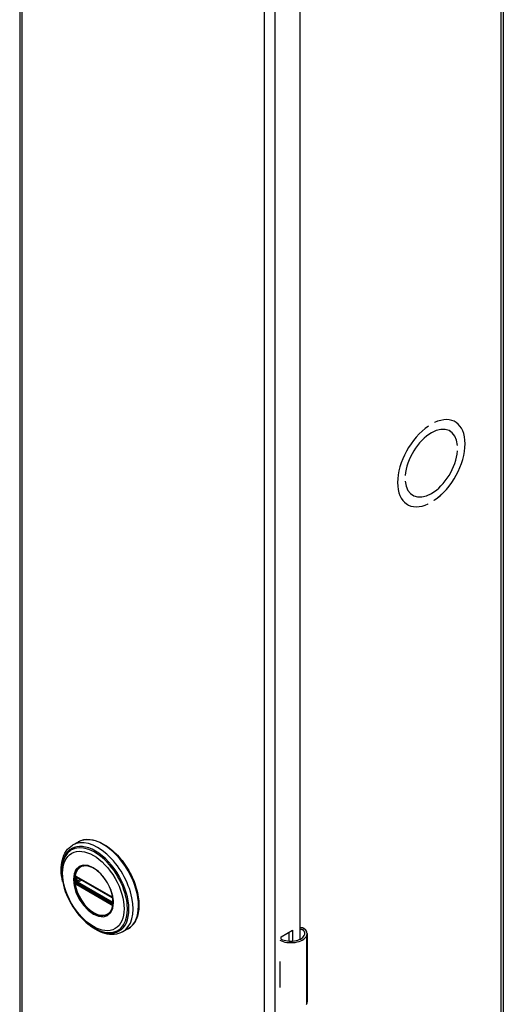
# Model space of a CAD drawing. Header units: inches. Extents: x 0 to 187, y -11 to 121.
# Tile 6 of 9: x 159 to 165, y 67 to 79. Entities that reach past the tile are written whole.
import ezdxf

# ---------------------------------------------------------------- set-up
doc = ezdxf.new("R2010")
doc.units = ezdxf.units.IN
doc.header["$LTSCALE"] = 11.188006
doc.header["$MEASUREMENT"] = 0
doc.layers.add('Visible Edges(ANSI)', color=7, linetype='Continuous', lineweight=25)
doc.layers.add('Visible Tangent Edges(ANSI)', color=7, linetype='Continuous', lineweight=25)

msp = doc.modelspace()

# ---------------------------------------------------------------- linework, layer by layer
at = {"layer": 'Visible Edges(ANSI)'}
for p, q in [((159.173, 89.06), (159.173, 49.818)), ((164.875, 89.038), (164.875, 49.796)), ((162.475, 83.521), (162.475, 68.2)), ((164.062, 74.291), (164.062, 74.292)), ((164.302, 74.304), (164.308, 74.3)), ((163.992, 74.251), (163.992, 74.251)), ((163.992, 74.251), (163.992, 74.251)), ((164.241, 74.195), (164.245, 74.192)), ((164.335, 74.023), (164.335, 74.023)), ((164.335, 74.023), (164.335, 74.023)), ((164.335, 73.958), (164.335, 73.958)), ((163.719, 73.669), (163.719, 73.668)), ((163.719, 73.668), (163.719, 73.668)), ((163.719, 73.603), (163.719, 73.603)), ((163.804, 73.437), (163.809, 73.434)), ((164.062, 73.375), (164.062, 73.376)), ((163.741, 73.329), (163.746, 73.326)), ((163.992, 73.335), (163.992, 73.335)), ((163.992, 73.335), (163.992, 73.335)), ((159.861, 69.348), (159.797, 69.312)), ((159.847, 68.934), (159.842, 68.937)), ((159.847, 68.934), (160.255, 68.699)), ((160.262, 68.692), (159.854, 68.927)), ((160.26, 68.696), (160.255, 68.699)), ((160.271, 68.684), (160.272, 68.681)), ((160.271, 68.639), (160.271, 68.676)), ((160.272, 68.681), (160.272, 68.679)), ((160.274, 68.666), (160.274, 68.629)), ((160.274, 68.629), (160.274, 68.623)), ((160.451, 68.325), (160.387, 68.288)), ((162.256, 68.232), (162.39, 68.31)), ((162.351, 68.179), (162.351, 68.287)), ((162.39, 68.31), (162.39, 68.18)), ((162.565, 67.463), (162.565, 68.268)), ((162.256, 68.201), (162.256, 68.232)), ((162.24, 67.94), (162.24, 67.909)), ((162.24, 67.666), (162.24, 67.635))]:
    msp.add_line(p, q, dxfattribs=at)
at = {"layer": 'Visible Edges(ANSI)', "flags": 128}
for points in [[(159.679, 68.881), (159.672, 68.916), (159.667, 68.95), (159.664, 68.984), (159.663, 69.017), (159.663, 69.049), (159.666, 69.08), (159.67, 69.11), (159.676, 69.139), (159.685, 69.167), (159.695, 69.193), (159.707, 69.218), (159.721, 69.241), (159.737, 69.262), (159.756, 69.281), (159.776, 69.297), (159.797, 69.312)], [(159.861, 69.348), (159.877, 69.357), (159.894, 69.364), (159.911, 69.369), (159.929, 69.373), (159.947, 69.376), (159.966, 69.378), (159.985, 69.378), (160.004, 69.376), (160.024, 69.374), (160.044, 69.37), (160.064, 69.365), (160.084, 69.358), (160.105, 69.35), (160.125, 69.341), (160.146, 69.331), (160.167, 69.32), (160.187, 69.308), (160.207, 69.294), (160.228, 69.279), (160.248, 69.264), (160.268, 69.247), (160.287, 69.23), (160.307, 69.211), (160.325, 69.192), (160.344, 69.172), (160.362, 69.151), (160.38, 69.129), (160.397, 69.106), (160.413, 69.083), (160.429, 69.06), (160.444, 69.036), (160.459, 69.011), (160.473, 68.986), (160.486, 68.961), (160.498, 68.935), (160.51, 68.91), (160.521, 68.884), (160.531, 68.857), (160.54, 68.831), (160.548, 68.805), (160.555, 68.779), (160.562, 68.753), (160.567, 68.727), (160.571, 68.702), (160.575, 68.677), (160.577, 68.652), (160.579, 68.627), (160.579, 68.603), (160.579, 68.58), (160.577, 68.557), (160.575, 68.535), (160.571, 68.513), (160.566, 68.492), (160.561, 68.472), (160.554, 68.453), (160.546, 68.435), (160.538, 68.417), (160.528, 68.401), (160.518, 68.385), (160.506, 68.371), (160.493, 68.357), (160.48, 68.345), (160.466, 68.335), (160.451, 68.325)], [(159.706, 69.172), (159.7, 69.159), (159.694, 69.145), (159.689, 69.131), (159.684, 69.116), (159.676, 69.086), (159.671, 69.054), (159.668, 69.021), (159.668, 68.986), (159.67, 68.951), (159.674, 68.915), (159.68, 68.878), (159.688, 68.841), (159.698, 68.804), (159.711, 68.766), (159.725, 68.729), (159.741, 68.692), (159.759, 68.655), (159.779, 68.619), (159.8, 68.585), (159.822, 68.551), (159.846, 68.518), (159.872, 68.487), (159.898, 68.458), (159.925, 68.43), (159.953, 68.404), (159.982, 68.38), (160.011, 68.359), (160.04, 68.339), (160.07, 68.323), (160.101, 68.308), (160.131, 68.297), (160.161, 68.288), (160.176, 68.285), (160.191, 68.282), (160.206, 68.281), (160.22, 68.28)], [(160.244, 68.525), (160.253, 68.538), (160.26, 68.554), (160.266, 68.571), (160.27, 68.589), (160.273, 68.608), (160.275, 68.629), (160.275, 68.651), (160.273, 68.674), (160.27, 68.697), (160.265, 68.721), (160.259, 68.745), (160.251, 68.77), (160.242, 68.794), (160.232, 68.819), (160.22, 68.843), (160.207, 68.866), (160.193, 68.889), (160.178, 68.912), (160.163, 68.933), (160.146, 68.953), (160.128, 68.972), (160.111, 68.989), (160.092, 69.006), (160.074, 69.02), (160.055, 69.033), (160.036, 69.044), (160.017, 69.053), (159.999, 69.06), (159.981, 69.065), (159.963, 69.069), (159.946, 69.07), (159.93, 69.069)], [(159.842, 68.937), (159.84, 68.938), (159.839, 68.938)], [(159.854, 68.927), (159.853, 68.927), (159.852, 68.927)], [(160.26, 68.696), (160.263, 68.694), (160.267, 68.69)], [(160.271, 68.676), (160.27, 68.68), (160.268, 68.685), (160.265, 68.689), (160.262, 68.692)], [(160.267, 68.69), (160.269, 68.687), (160.271, 68.684)], [(160.271, 68.637), (160.271, 68.638), (160.271, 68.639)], [(160.274, 68.623), (160.273, 68.62), (160.273, 68.619)], [(160.387, 68.288), (160.363, 68.277), (160.339, 68.268), (160.314, 68.261), (160.287, 68.258), (160.26, 68.257), (160.233, 68.259), (160.205, 68.263), (160.177, 68.27), (160.149, 68.279), (160.121, 68.29), (160.092, 68.304), (160.064, 68.32), (160.036, 68.338), (160.009, 68.357), (159.982, 68.379), (159.955, 68.402)], [(162.522, 68.33), (162.521, 68.331), (162.519, 68.332), (162.517, 68.333), (162.515, 68.334), (162.513, 68.334), (162.511, 68.335), (162.509, 68.336), (162.507, 68.336), (162.505, 68.337), (162.502, 68.337), (162.5, 68.337), (162.498, 68.337), (162.496, 68.337), (162.494, 68.337), (162.492, 68.337), (162.49, 68.336), (162.488, 68.336), (162.486, 68.335), (162.484, 68.335), (162.482, 68.334), (162.48, 68.333), (162.478, 68.332), (162.477, 68.331), (162.475, 68.33)], [(162.475, 68.319), (162.477, 68.319), (162.478, 68.32), (162.48, 68.32), (162.481, 68.32), (162.483, 68.32), (162.484, 68.32), (162.486, 68.321), (162.487, 68.32), (162.489, 68.32), (162.49, 68.32), (162.492, 68.32), (162.493, 68.32), (162.495, 68.319), (162.496, 68.319), (162.498, 68.318), (162.499, 68.318), (162.501, 68.317), (162.502, 68.317), (162.504, 68.316), (162.505, 68.315), (162.507, 68.314), (162.508, 68.313), (162.509, 68.312), (162.511, 68.311)]]:
    msp.add_lwpolyline(points, dxfattribs=at)
at = {"layer": 'Visible Edges(ANSI)'}
for centre, major_axis, ratio, start_param, end_param in [((164.027, 73.813), (0.281, 0.487), 0.578093, 4.014063, 6.977643), ((164.027, 73.813), (0.281, 0.487), 0.578093, 4.014079, 6.977628), ((164.027, 73.813), (-0.281, -0.487), 0.578093, 4.014063, 6.977643), ((164.027, 73.813), (-0.281, -0.487), 0.578093, 4.014079, 6.977628), ((164.027, 73.813), (0.218, 0.379), 0.578093, 5.587431, 8.545869), ((164.027, 73.813), (0.218, 0.379), 0.578093, 5.58741, 8.54589), ((164.027, 73.813), (-0.218, -0.379), 0.578093, 5.58741, 8.54589), ((164.027, 73.813), (-0.218, -0.379), 0.578093, 5.587431, 8.545869), ((162.37, 68.275), (0.167, 0), 0.575862, 3.964134, 5.96475), ((162.407, 68.268), (0.128, 0), 0.575862, 5.96475, 6.909947), ((162.407, 68.268), (0.157, 0), 0.575862, 5.96475, 7.032103), ((162.37, 68.275), (0.197, 0), 0.575862, 3.983372, 5.96475), ((162.37, 68.026), (0.197, 0), 0.575862, 3.983372, 3.995195), ((162.301, 67.949), (-0.0917, 0), 0.575862, 0.828235, 0.853602), ((162.301, 67.706), (0.0917, 0), 0.575862, 3.969828, 3.995195), ((162.37, 67.72), (-0.197, 0), 0.575862, 0.841779, 0.853602), ((162.407, 67.463), (0.157, 0), 0.575862, 5.96475, 6.283185)]:
    msp.add_ellipse(centre, major_axis=major_axis, ratio=ratio, start_param=start_param, end_param=end_param, dxfattribs=at)
at = {"layer": 'Visible Tangent Edges(ANSI)'}
for p, q in [((159.198, 89.025), (159.198, 49.783)), ((164.85, 49.761), (164.85, 89.003)), ((162.061, 48.135), (162.061, 87.377)), ((162.182, 87.377), (162.182, 48.135)), ((160.253, 68.704), (159.845, 68.939)), ((159.839, 68.885), (159.839, 68.923)), ((159.845, 68.846), (160.253, 68.611)), ((160.256, 68.62), (159.848, 68.855)), ((159.851, 68.923), (159.856, 68.925)), ((159.851, 68.886), (159.851, 68.923)), ((159.888, 68.907), (159.851, 68.886)), ((159.852, 68.93), (160.26, 68.695)), ((160.26, 68.628), (159.852, 68.863)), ((159.858, 68.874), (159.902, 68.899)), ((160.266, 68.639), (159.858, 68.874)), ((160.271, 68.642), (160.266, 68.639)), ((160.273, 68.673), (160.273, 68.635)), ((162.511, 68.311), (162.522, 68.33)), ((162.557, 67.435), (162.557, 68.24)), ((162.24, 67.909), (162.24, 67.666))]:
    msp.add_line(p, q, dxfattribs=at)
at = {"layer": 'Visible Tangent Edges(ANSI)', "flags": 128}
for points in [[(159.806, 68.907), (159.814, 68.832), (159.837, 68.752), (159.875, 68.674), (159.924, 68.603), (159.981, 68.543), (160.042, 68.498), (160.103, 68.472), (160.16, 68.467), (160.209, 68.482), (160.246, 68.517), (160.27, 68.569), (160.278, 68.635), (160.27, 68.711), (160.246, 68.79), (160.208, 68.868), (160.159, 68.94), (160.103, 69), (160.041, 69.044), (159.98, 69.07), (159.923, 69.075), (159.875, 69.06), (159.837, 69.025), (159.814, 68.973), (159.806, 68.907)], [(159.817, 68.906), (159.817, 68.917), (159.818, 68.928), (159.819, 68.939), (159.82, 68.949), (159.822, 68.96), (159.825, 68.969), (159.827, 68.979), (159.831, 68.988), (159.834, 68.997), (159.838, 69.005), (159.843, 69.013), (159.847, 69.02), (159.852, 69.027), (159.858, 69.033), (159.864, 69.039), (159.87, 69.045), (159.876, 69.05), (159.883, 69.054), (159.89, 69.058), (159.898, 69.061), (159.906, 69.064), (159.914, 69.066), (159.922, 69.068), (159.93, 69.069)], [(159.824, 68.94), (159.824, 68.939), (159.824, 68.939), (159.824, 68.938), (159.824, 68.938), (159.824, 68.938), (159.823, 68.937), (159.823, 68.937), (159.823, 68.937), (159.823, 68.936), (159.823, 68.936), (159.823, 68.935), (159.823, 68.935), (159.823, 68.934), (159.823, 68.934), (159.823, 68.934), (159.823, 68.933), (159.823, 68.933), (159.823, 68.932), (159.822, 68.932), (159.822, 68.931), (159.822, 68.931), (159.822, 68.93), (159.822, 68.93), (159.822, 68.93)], [(159.825, 68.942), (159.825, 68.942), (159.825, 68.942), (159.825, 68.942), (159.825, 68.942), (159.825, 68.942), (159.825, 68.942), (159.825, 68.941), (159.825, 68.941), (159.825, 68.941), (159.825, 68.941), (159.825, 68.941), (159.825, 68.941), (159.825, 68.941), (159.824, 68.941), (159.824, 68.941), (159.824, 68.941), (159.824, 68.94), (159.824, 68.94), (159.824, 68.94), (159.824, 68.94), (159.824, 68.94), (159.824, 68.94), (159.824, 68.94), (159.824, 68.94)], [(159.83, 68.944), (159.83, 68.944), (159.83, 68.944), (159.829, 68.944), (159.829, 68.944), (159.829, 68.944), (159.829, 68.944), (159.829, 68.944), (159.828, 68.944), (159.828, 68.944), (159.828, 68.944), (159.828, 68.944), (159.827, 68.944), (159.827, 68.944), (159.827, 68.943), (159.827, 68.943), (159.827, 68.943), (159.826, 68.943), (159.826, 68.943), (159.826, 68.943), (159.826, 68.943), (159.826, 68.943), (159.825, 68.942), (159.825, 68.942), (159.825, 68.942)], [(159.84, 68.942), (159.839, 68.942), (159.839, 68.942), (159.838, 68.943), (159.838, 68.943), (159.837, 68.943), (159.837, 68.943), (159.837, 68.943), (159.836, 68.943), (159.836, 68.944), (159.835, 68.944), (159.835, 68.944), (159.835, 68.944), (159.834, 68.944), (159.834, 68.944), (159.834, 68.944), (159.833, 68.944), (159.833, 68.944), (159.832, 68.944), (159.832, 68.944), (159.832, 68.944), (159.831, 68.944), (159.831, 68.944), (159.831, 68.944), (159.83, 68.944)], [(159.833, 68.937), (159.833, 68.937), (159.833, 68.937), (159.834, 68.937), (159.834, 68.937), (159.834, 68.938), (159.834, 68.938), (159.834, 68.938), (159.834, 68.938), (159.834, 68.938), (159.834, 68.938), (159.835, 68.938), (159.835, 68.938), (159.835, 68.938), (159.835, 68.938), (159.835, 68.938), (159.835, 68.938), (159.836, 68.938), (159.836, 68.938), (159.836, 68.938), (159.836, 68.938), (159.836, 68.938), (159.836, 68.938), (159.837, 68.938), (159.837, 68.939)], [(159.837, 68.939), (159.837, 68.939), (159.837, 68.939), (159.837, 68.939), (159.837, 68.939), (159.837, 68.939), (159.837, 68.939), (159.837, 68.939), (159.837, 68.939), (159.837, 68.939), (159.837, 68.939), (159.838, 68.939), (159.838, 68.939), (159.838, 68.939), (159.838, 68.939), (159.838, 68.939), (159.838, 68.939), (159.838, 68.939), (159.838, 68.939), (159.838, 68.938), (159.838, 68.938), (159.838, 68.938), (159.838, 68.938), (159.839, 68.938), (159.839, 68.938)], [(159.845, 68.939), (159.844, 68.939), (159.844, 68.939), (159.844, 68.939), (159.844, 68.939), (159.844, 68.94), (159.843, 68.94), (159.843, 68.94), (159.843, 68.94), (159.843, 68.94), (159.843, 68.94), (159.842, 68.94), (159.842, 68.94), (159.842, 68.941), (159.842, 68.941), (159.841, 68.941), (159.841, 68.941), (159.841, 68.941), (159.841, 68.941), (159.841, 68.941), (159.84, 68.941), (159.84, 68.942), (159.84, 68.942), (159.84, 68.942), (159.84, 68.942)], [(160.244, 68.525), (160.23, 68.509), (160.214, 68.496), (160.196, 68.486), (160.176, 68.48), (160.155, 68.477), (160.132, 68.478), (160.109, 68.483), (160.085, 68.49), (160.06, 68.501), (160.035, 68.516), (160.01, 68.533), (159.986, 68.553), (159.962, 68.575), (159.939, 68.601), (159.918, 68.628), (159.898, 68.656), (159.88, 68.687), (159.864, 68.718), (159.85, 68.75), (159.838, 68.782), (159.829, 68.814), (159.822, 68.846), (159.818, 68.876), (159.817, 68.906)], [(159.822, 68.93), (159.822, 68.929), (159.822, 68.929), (159.822, 68.929), (159.822, 68.929), (159.822, 68.928), (159.822, 68.928), (159.822, 68.928), (159.822, 68.928), (159.822, 68.927), (159.822, 68.927), (159.822, 68.927), (159.822, 68.927), (159.822, 68.926), (159.822, 68.926), (159.822, 68.926), (159.822, 68.926), (159.822, 68.926), (159.822, 68.925), (159.822, 68.925), (159.822, 68.925), (159.822, 68.925), (159.822, 68.924), (159.822, 68.924), (159.822, 68.924)], [(159.822, 68.924), (159.822, 68.922), (159.822, 68.921), (159.822, 68.919), (159.822, 68.918), (159.822, 68.916), (159.822, 68.915), (159.822, 68.913), (159.822, 68.912), (159.822, 68.91), (159.822, 68.909), (159.822, 68.907), (159.822, 68.906), (159.822, 68.904), (159.822, 68.903), (159.822, 68.901), (159.822, 68.899), (159.822, 68.898), (159.822, 68.896), (159.822, 68.895), (159.822, 68.893), (159.822, 68.892), (159.822, 68.89), (159.822, 68.888), (159.822, 68.887)], [(159.822, 68.887), (159.822, 68.887), (159.822, 68.886), (159.822, 68.886), (159.822, 68.886), (159.822, 68.886), (159.822, 68.885), (159.822, 68.885), (159.822, 68.885), (159.822, 68.885), (159.822, 68.884), (159.822, 68.884), (159.822, 68.884), (159.822, 68.884), (159.822, 68.883), (159.822, 68.883), (159.822, 68.883), (159.822, 68.883), (159.822, 68.882), (159.822, 68.882), (159.822, 68.882), (159.822, 68.882), (159.822, 68.881), (159.822, 68.881), (159.822, 68.881)], [(159.822, 68.881), (159.822, 68.88), (159.822, 68.88), (159.822, 68.879), (159.822, 68.879), (159.822, 68.878), (159.823, 68.878), (159.823, 68.877), (159.823, 68.877), (159.823, 68.876), (159.823, 68.876), (159.823, 68.875), (159.823, 68.875), (159.823, 68.874), (159.823, 68.874), (159.823, 68.873), (159.823, 68.873), (159.823, 68.872), (159.823, 68.872), (159.824, 68.871), (159.824, 68.871), (159.824, 68.87), (159.824, 68.87), (159.824, 68.869), (159.824, 68.869)], [(159.824, 68.869), (159.824, 68.869), (159.824, 68.869), (159.824, 68.869), (159.824, 68.868), (159.824, 68.868), (159.824, 68.868), (159.824, 68.868), (159.824, 68.868), (159.824, 68.868), (159.824, 68.868), (159.825, 68.867), (159.825, 68.867), (159.825, 68.867), (159.825, 68.867), (159.825, 68.867), (159.825, 68.867), (159.825, 68.867), (159.825, 68.866), (159.825, 68.866), (159.825, 68.866), (159.825, 68.866), (159.825, 68.866), (159.825, 68.866), (159.825, 68.866)], [(159.825, 68.866), (159.825, 68.865), (159.825, 68.865), (159.826, 68.864), (159.826, 68.864), (159.826, 68.864), (159.826, 68.863), (159.826, 68.863), (159.827, 68.863), (159.827, 68.862), (159.827, 68.862), (159.827, 68.862), (159.827, 68.861), (159.828, 68.861), (159.828, 68.861), (159.828, 68.86), (159.828, 68.86), (159.829, 68.86), (159.829, 68.859), (159.829, 68.859), (159.829, 68.859), (159.829, 68.858), (159.83, 68.858), (159.83, 68.858), (159.83, 68.857)], [(159.83, 68.929), (159.83, 68.93), (159.83, 68.93), (159.83, 68.93), (159.83, 68.931), (159.83, 68.931), (159.83, 68.931), (159.83, 68.932), (159.83, 68.932), (159.83, 68.932), (159.83, 68.932), (159.83, 68.933), (159.83, 68.933), (159.83, 68.933), (159.831, 68.933), (159.831, 68.934), (159.831, 68.934), (159.831, 68.934), (159.831, 68.934), (159.831, 68.935), (159.831, 68.935), (159.831, 68.935), (159.832, 68.935), (159.832, 68.936), (159.832, 68.936)], [(159.83, 68.924), (159.83, 68.924), (159.83, 68.924), (159.83, 68.924), (159.83, 68.924), (159.83, 68.925), (159.83, 68.925), (159.83, 68.925), (159.83, 68.925), (159.83, 68.926), (159.83, 68.926), (159.83, 68.926), (159.83, 68.926), (159.83, 68.927), (159.83, 68.927), (159.83, 68.927), (159.83, 68.927), (159.83, 68.928), (159.83, 68.928), (159.83, 68.928), (159.83, 68.928), (159.83, 68.929), (159.83, 68.929), (159.83, 68.929), (159.83, 68.929)], [(159.83, 68.886), (159.83, 68.888), (159.83, 68.889), (159.83, 68.891), (159.83, 68.892), (159.83, 68.894), (159.83, 68.896), (159.83, 68.897), (159.83, 68.899), (159.83, 68.9), (159.83, 68.902), (159.83, 68.903), (159.83, 68.905), (159.83, 68.906), (159.83, 68.908), (159.83, 68.91), (159.83, 68.911), (159.83, 68.913), (159.83, 68.914), (159.83, 68.916), (159.83, 68.917), (159.83, 68.919), (159.83, 68.92), (159.83, 68.922), (159.83, 68.924)], [(159.83, 68.88), (159.83, 68.881), (159.83, 68.881), (159.83, 68.881), (159.83, 68.881), (159.83, 68.882), (159.83, 68.882), (159.83, 68.882), (159.83, 68.882), (159.83, 68.883), (159.83, 68.883), (159.83, 68.883), (159.83, 68.883), (159.83, 68.884), (159.83, 68.884), (159.83, 68.884), (159.83, 68.884), (159.83, 68.885), (159.83, 68.885), (159.83, 68.885), (159.83, 68.885), (159.83, 68.886), (159.83, 68.886), (159.83, 68.886), (159.83, 68.886)], [(159.832, 68.872), (159.832, 68.872), (159.832, 68.873), (159.831, 68.873), (159.831, 68.873), (159.831, 68.874), (159.831, 68.874), (159.831, 68.874), (159.831, 68.875), (159.831, 68.875), (159.831, 68.875), (159.83, 68.876), (159.83, 68.876), (159.83, 68.876), (159.83, 68.877), (159.83, 68.877), (159.83, 68.878), (159.83, 68.878), (159.83, 68.878), (159.83, 68.879), (159.83, 68.879), (159.83, 68.879), (159.83, 68.88), (159.83, 68.88), (159.83, 68.88)], [(159.83, 68.857), (159.831, 68.857), (159.831, 68.857), (159.831, 68.856), (159.832, 68.856), (159.832, 68.855), (159.832, 68.855), (159.833, 68.855), (159.833, 68.854), (159.834, 68.854), (159.834, 68.853), (159.834, 68.853), (159.835, 68.853), (159.835, 68.852), (159.835, 68.852), (159.836, 68.852), (159.836, 68.851), (159.837, 68.851), (159.837, 68.851), (159.837, 68.85), (159.838, 68.85), (159.838, 68.85), (159.839, 68.85), (159.839, 68.849), (159.84, 68.849)], [(159.832, 68.936), (159.832, 68.936), (159.832, 68.936), (159.832, 68.936), (159.832, 68.936), (159.832, 68.936), (159.832, 68.936), (159.832, 68.936), (159.832, 68.936), (159.832, 68.936), (159.832, 68.936), (159.832, 68.936), (159.832, 68.936), (159.833, 68.937), (159.833, 68.937), (159.833, 68.937), (159.833, 68.937), (159.833, 68.937), (159.833, 68.937), (159.833, 68.937), (159.833, 68.937), (159.833, 68.937), (159.833, 68.937), (159.833, 68.937), (159.833, 68.937)], [(159.833, 68.869), (159.833, 68.869), (159.833, 68.869), (159.833, 68.87), (159.833, 68.87), (159.833, 68.87), (159.833, 68.87), (159.833, 68.87), (159.833, 68.87), (159.833, 68.87), (159.833, 68.87), (159.833, 68.87), (159.832, 68.871), (159.832, 68.871), (159.832, 68.871), (159.832, 68.871), (159.832, 68.871), (159.832, 68.871), (159.832, 68.871), (159.832, 68.871), (159.832, 68.871), (159.832, 68.872), (159.832, 68.872), (159.832, 68.872), (159.832, 68.872)], [(159.837, 68.864), (159.837, 68.864), (159.836, 68.864), (159.836, 68.864), (159.836, 68.865), (159.836, 68.865), (159.836, 68.865), (159.836, 68.865), (159.835, 68.865), (159.835, 68.866), (159.835, 68.866), (159.835, 68.866), (159.835, 68.866), (159.835, 68.867), (159.834, 68.867), (159.834, 68.867), (159.834, 68.867), (159.834, 68.868), (159.834, 68.868), (159.834, 68.868), (159.834, 68.868), (159.834, 68.869), (159.833, 68.869), (159.833, 68.869), (159.833, 68.869)], [(159.843, 68.858), (159.843, 68.858), (159.843, 68.858), (159.842, 68.859), (159.842, 68.859), (159.842, 68.859), (159.841, 68.859), (159.841, 68.859), (159.841, 68.86), (159.841, 68.86), (159.84, 68.86), (159.84, 68.86), (159.84, 68.86), (159.839, 68.861), (159.839, 68.861), (159.839, 68.861), (159.839, 68.861), (159.838, 68.862), (159.838, 68.862), (159.838, 68.862), (159.838, 68.863), (159.837, 68.863), (159.837, 68.863), (159.837, 68.863), (159.837, 68.864)], [(159.839, 68.928), (159.839, 68.928), (159.839, 68.929), (159.839, 68.929), (159.839, 68.929), (159.839, 68.929), (159.839, 68.929), (159.84, 68.929), (159.84, 68.929), (159.84, 68.93), (159.84, 68.93), (159.84, 68.93), (159.84, 68.93), (159.84, 68.93), (159.84, 68.93), (159.84, 68.93), (159.84, 68.93), (159.84, 68.931), (159.84, 68.931), (159.84, 68.931), (159.84, 68.931), (159.84, 68.931), (159.84, 68.931), (159.841, 68.931), (159.841, 68.931)], [(159.839, 68.923), (159.839, 68.923), (159.839, 68.923), (159.839, 68.923), (159.839, 68.924), (159.839, 68.924), (159.839, 68.924), (159.839, 68.924), (159.839, 68.925), (159.839, 68.925), (159.839, 68.925), (159.839, 68.925), (159.839, 68.926), (159.839, 68.926), (159.839, 68.926), (159.839, 68.926), (159.839, 68.927), (159.839, 68.927), (159.839, 68.927), (159.839, 68.927), (159.839, 68.927), (159.839, 68.928), (159.839, 68.928), (159.839, 68.928), (159.839, 68.928)], [(159.839, 68.879), (159.839, 68.879), (159.839, 68.88), (159.839, 68.88), (159.839, 68.88), (159.839, 68.88), (159.839, 68.881), (159.839, 68.881), (159.839, 68.881), (159.839, 68.881), (159.839, 68.882), (159.839, 68.882), (159.839, 68.882), (159.839, 68.882), (159.839, 68.883), (159.839, 68.883), (159.839, 68.883), (159.839, 68.883), (159.839, 68.884), (159.839, 68.884), (159.839, 68.884), (159.839, 68.885), (159.839, 68.885), (159.839, 68.885), (159.839, 68.885)], [(159.841, 68.874), (159.841, 68.875), (159.84, 68.875), (159.84, 68.875), (159.84, 68.875), (159.84, 68.875), (159.84, 68.876), (159.84, 68.876), (159.84, 68.876), (159.84, 68.876), (159.84, 68.876), (159.84, 68.877), (159.84, 68.877), (159.84, 68.877), (159.84, 68.877), (159.84, 68.877), (159.84, 68.877), (159.84, 68.878), (159.839, 68.878), (159.839, 68.878), (159.839, 68.878), (159.839, 68.878), (159.839, 68.879), (159.839, 68.879), (159.839, 68.879)], [(159.84, 68.849), (159.84, 68.849), (159.84, 68.849), (159.84, 68.849), (159.84, 68.849), (159.841, 68.848), (159.841, 68.848), (159.841, 68.848), (159.841, 68.848), (159.841, 68.848), (159.842, 68.848), (159.842, 68.848), (159.842, 68.848), (159.842, 68.847), (159.843, 68.847), (159.843, 68.847), (159.843, 68.847), (159.843, 68.847), (159.843, 68.847), (159.844, 68.847), (159.844, 68.847), (159.844, 68.846), (159.844, 68.846), (159.844, 68.846), (159.845, 68.846)], [(159.843, 68.933), (159.843, 68.933), (159.843, 68.933), (159.844, 68.933), (159.844, 68.933), (159.844, 68.933), (159.844, 68.933), (159.844, 68.933), (159.844, 68.933), (159.844, 68.933), (159.844, 68.933), (159.845, 68.933), (159.845, 68.933), (159.845, 68.933), (159.845, 68.933), (159.845, 68.933), (159.845, 68.933), (159.845, 68.933), (159.846, 68.933), (159.846, 68.933), (159.846, 68.933), (159.846, 68.933), (159.846, 68.933), (159.846, 68.933), (159.846, 68.932)], [(159.846, 68.867), (159.846, 68.867), (159.846, 68.867), (159.846, 68.867), (159.846, 68.867), (159.846, 68.867), (159.846, 68.867), (159.845, 68.867), (159.845, 68.868), (159.845, 68.868), (159.845, 68.868), (159.845, 68.868), (159.845, 68.868), (159.845, 68.868), (159.844, 68.868), (159.844, 68.869), (159.844, 68.869), (159.844, 68.869), (159.844, 68.869), (159.844, 68.869), (159.844, 68.869), (159.844, 68.87), (159.843, 68.87), (159.843, 68.87), (159.843, 68.87)], [(159.848, 68.855), (159.848, 68.855), (159.848, 68.855), (159.848, 68.855), (159.847, 68.856), (159.847, 68.856), (159.847, 68.856), (159.847, 68.856), (159.847, 68.856), (159.846, 68.856), (159.846, 68.856), (159.846, 68.856), (159.846, 68.857), (159.846, 68.857), (159.845, 68.857), (159.845, 68.857), (159.845, 68.857), (159.845, 68.857), (159.844, 68.857), (159.844, 68.857), (159.844, 68.857), (159.844, 68.858), (159.844, 68.858), (159.843, 68.858), (159.843, 68.858)], [(159.846, 68.932), (159.847, 68.932), (159.847, 68.932), (159.847, 68.932), (159.847, 68.932), (159.848, 68.932), (159.848, 68.932), (159.848, 68.932), (159.848, 68.932), (159.848, 68.932), (159.849, 68.932), (159.849, 68.932), (159.849, 68.931), (159.849, 68.931), (159.849, 68.931), (159.85, 68.931), (159.85, 68.931), (159.85, 68.931), (159.85, 68.931), (159.851, 68.931), (159.851, 68.931), (159.851, 68.931), (159.851, 68.93), (159.852, 68.93), (159.852, 68.93)], [(159.852, 68.863), (159.852, 68.863), (159.851, 68.863), (159.851, 68.863), (159.851, 68.863), (159.851, 68.864), (159.85, 68.864), (159.85, 68.864), (159.85, 68.864), (159.85, 68.864), (159.849, 68.864), (159.849, 68.864), (159.849, 68.865), (159.849, 68.865), (159.849, 68.865), (159.848, 68.865), (159.848, 68.865), (159.848, 68.865), (159.848, 68.866), (159.848, 68.866), (159.847, 68.866), (159.847, 68.866), (159.847, 68.866), (159.847, 68.866), (159.846, 68.867)], [(160.258, 68.701), (160.258, 68.701), (160.258, 68.701), (160.257, 68.701), (160.257, 68.701), (160.257, 68.702), (160.257, 68.702), (160.256, 68.702), (160.256, 68.702), (160.256, 68.702), (160.256, 68.702), (160.256, 68.702), (160.255, 68.702), (160.255, 68.703), (160.255, 68.703), (160.255, 68.703), (160.254, 68.703), (160.254, 68.703), (160.254, 68.703), (160.254, 68.703), (160.254, 68.703), (160.253, 68.704), (160.253, 68.704), (160.253, 68.704), (160.253, 68.704)], [(160.253, 68.611), (160.253, 68.611), (160.253, 68.611), (160.253, 68.611), (160.254, 68.611), (160.254, 68.61), (160.254, 68.61), (160.254, 68.61), (160.254, 68.61), (160.255, 68.61), (160.255, 68.61), (160.255, 68.61), (160.255, 68.61), (160.256, 68.609), (160.256, 68.609), (160.256, 68.609), (160.256, 68.609), (160.256, 68.609), (160.257, 68.609), (160.257, 68.609), (160.257, 68.609), (160.257, 68.608), (160.258, 68.608), (160.258, 68.608), (160.258, 68.608)], [(160.261, 68.617), (160.261, 68.617), (160.261, 68.617), (160.261, 68.618), (160.26, 68.618), (160.26, 68.618), (160.26, 68.618), (160.26, 68.618), (160.26, 68.618), (160.259, 68.618), (160.259, 68.618), (160.259, 68.619), (160.259, 68.619), (160.259, 68.619), (160.258, 68.619), (160.258, 68.619), (160.258, 68.619), (160.258, 68.619), (160.258, 68.619), (160.257, 68.619), (160.257, 68.62), (160.257, 68.62), (160.257, 68.62), (160.257, 68.62), (160.256, 68.62)], [(160.267, 68.693), (160.267, 68.693), (160.267, 68.693), (160.266, 68.694), (160.266, 68.694), (160.265, 68.695), (160.265, 68.695), (160.265, 68.695), (160.264, 68.696), (160.264, 68.696), (160.264, 68.697), (160.263, 68.697), (160.263, 68.697), (160.262, 68.698), (160.262, 68.698), (160.262, 68.698), (160.261, 68.699), (160.261, 68.699), (160.26, 68.699), (160.26, 68.7), (160.26, 68.7), (160.259, 68.7), (160.259, 68.7), (160.258, 68.701), (160.258, 68.701)], [(160.258, 68.608), (160.258, 68.608), (160.259, 68.608), (160.259, 68.607), (160.26, 68.607), (160.26, 68.607), (160.26, 68.607), (160.261, 68.607), (160.261, 68.607), (160.262, 68.606), (160.262, 68.606), (160.262, 68.606), (160.263, 68.606), (160.263, 68.606), (160.264, 68.606), (160.264, 68.606), (160.264, 68.606), (160.265, 68.606), (160.265, 68.606), (160.265, 68.606), (160.266, 68.606), (160.266, 68.606), (160.267, 68.606), (160.267, 68.606), (160.267, 68.606)], [(160.26, 68.695), (160.26, 68.695), (160.26, 68.695), (160.26, 68.695), (160.261, 68.695), (160.261, 68.694), (160.261, 68.694), (160.261, 68.694), (160.262, 68.694), (160.262, 68.694), (160.262, 68.694), (160.262, 68.694), (160.262, 68.693), (160.263, 68.693), (160.263, 68.693), (160.263, 68.693), (160.263, 68.693), (160.264, 68.693), (160.264, 68.692), (160.264, 68.692), (160.264, 68.692), (160.264, 68.692), (160.265, 68.692), (160.265, 68.692), (160.265, 68.692)], [(160.265, 68.626), (160.265, 68.626), (160.265, 68.626), (160.264, 68.626), (160.264, 68.626), (160.264, 68.626), (160.264, 68.626), (160.264, 68.626), (160.263, 68.626), (160.263, 68.626), (160.263, 68.626), (160.263, 68.626), (160.262, 68.627), (160.262, 68.627), (160.262, 68.627), (160.262, 68.627), (160.262, 68.627), (160.261, 68.627), (160.261, 68.627), (160.261, 68.627), (160.261, 68.627), (160.26, 68.628), (160.26, 68.628), (160.26, 68.628), (160.26, 68.628)], [(160.268, 68.615), (160.268, 68.615), (160.267, 68.615), (160.267, 68.615), (160.267, 68.615), (160.267, 68.615), (160.266, 68.615), (160.266, 68.615), (160.266, 68.616), (160.265, 68.616), (160.265, 68.616), (160.265, 68.616), (160.265, 68.616), (160.264, 68.616), (160.264, 68.616), (160.264, 68.616), (160.264, 68.616), (160.263, 68.616), (160.263, 68.616), (160.263, 68.616), (160.262, 68.617), (160.262, 68.617), (160.262, 68.617), (160.262, 68.617), (160.261, 68.617)], [(160.265, 68.692), (160.265, 68.691), (160.265, 68.691), (160.265, 68.691), (160.266, 68.691), (160.266, 68.691), (160.266, 68.691), (160.266, 68.691), (160.266, 68.69), (160.266, 68.69), (160.266, 68.69), (160.266, 68.69), (160.267, 68.69), (160.267, 68.69), (160.267, 68.69), (160.267, 68.689), (160.267, 68.689), (160.267, 68.689), (160.267, 68.689), (160.268, 68.689), (160.268, 68.689), (160.268, 68.688), (160.268, 68.688), (160.268, 68.688), (160.268, 68.688)], [(160.268, 68.625), (160.268, 68.625), (160.268, 68.625), (160.268, 68.625), (160.268, 68.625), (160.268, 68.625), (160.267, 68.625), (160.267, 68.625), (160.267, 68.625), (160.267, 68.625), (160.267, 68.625), (160.267, 68.625), (160.267, 68.625), (160.266, 68.625), (160.266, 68.625), (160.266, 68.625), (160.266, 68.625), (160.266, 68.625), (160.266, 68.625), (160.266, 68.625), (160.266, 68.625), (160.265, 68.625), (160.265, 68.625), (160.265, 68.626), (160.265, 68.626)], [(160.272, 68.686), (160.271, 68.687), (160.271, 68.687), (160.271, 68.687), (160.271, 68.687), (160.271, 68.688), (160.271, 68.688), (160.27, 68.688), (160.27, 68.688), (160.27, 68.689), (160.27, 68.689), (160.27, 68.689), (160.27, 68.69), (160.269, 68.69), (160.269, 68.69), (160.269, 68.69), (160.269, 68.691), (160.269, 68.691), (160.268, 68.691), (160.268, 68.691), (160.268, 68.692), (160.268, 68.692), (160.268, 68.692), (160.267, 68.692), (160.267, 68.693)], [(160.267, 68.606), (160.268, 68.606), (160.268, 68.606), (160.268, 68.606), (160.268, 68.606), (160.269, 68.606), (160.269, 68.606), (160.269, 68.606), (160.269, 68.606), (160.269, 68.606), (160.27, 68.606), (160.27, 68.606), (160.27, 68.606), (160.27, 68.606), (160.271, 68.607), (160.271, 68.607), (160.271, 68.607), (160.271, 68.607), (160.271, 68.607), (160.272, 68.607), (160.272, 68.607), (160.272, 68.607), (160.272, 68.608), (160.272, 68.608), (160.272, 68.608)], [(160.271, 68.617), (160.271, 68.617), (160.271, 68.617), (160.271, 68.617), (160.271, 68.617), (160.271, 68.616), (160.271, 68.616), (160.27, 68.616), (160.27, 68.616), (160.27, 68.616), (160.27, 68.616), (160.27, 68.616), (160.27, 68.616), (160.27, 68.616), (160.269, 68.616), (160.269, 68.616), (160.269, 68.616), (160.269, 68.616), (160.269, 68.616), (160.269, 68.616), (160.268, 68.616), (160.268, 68.616), (160.268, 68.615), (160.268, 68.615), (160.268, 68.615)], [(160.271, 68.684), (160.271, 68.683), (160.271, 68.683), (160.271, 68.683), (160.271, 68.683), (160.271, 68.683), (160.271, 68.682), (160.271, 68.682), (160.271, 68.682), (160.271, 68.682), (160.271, 68.682), (160.272, 68.681), (160.272, 68.681), (160.272, 68.681), (160.272, 68.681), (160.272, 68.681), (160.272, 68.681), (160.272, 68.68), (160.272, 68.68), (160.272, 68.68), (160.272, 68.68), (160.272, 68.68), (160.272, 68.679), (160.272, 68.679), (160.272, 68.679)], [(160.272, 68.63), (160.272, 68.63), (160.272, 68.629), (160.272, 68.629), (160.272, 68.629), (160.272, 68.629), (160.272, 68.629), (160.272, 68.629), (160.272, 68.629), (160.272, 68.628), (160.272, 68.628), (160.272, 68.628), (160.272, 68.628), (160.272, 68.628), (160.271, 68.628), (160.271, 68.628), (160.271, 68.628), (160.271, 68.627), (160.271, 68.627), (160.271, 68.627), (160.271, 68.627), (160.271, 68.627), (160.271, 68.627), (160.271, 68.627), (160.271, 68.627)], [(160.272, 68.618), (160.272, 68.618), (160.272, 68.618), (160.272, 68.618), (160.272, 68.618), (160.272, 68.618), (160.272, 68.618), (160.272, 68.618), (160.272, 68.618), (160.272, 68.618), (160.272, 68.618), (160.272, 68.618), (160.272, 68.617), (160.272, 68.617), (160.272, 68.617), (160.272, 68.617), (160.272, 68.617), (160.272, 68.617), (160.272, 68.617), (160.272, 68.617), (160.272, 68.617), (160.271, 68.617), (160.271, 68.617), (160.271, 68.617), (160.271, 68.617)], [(160.272, 68.679), (160.272, 68.679), (160.272, 68.679), (160.272, 68.678), (160.272, 68.678), (160.272, 68.678), (160.272, 68.677), (160.272, 68.677), (160.272, 68.677), (160.272, 68.677), (160.273, 68.676), (160.273, 68.676), (160.273, 68.676), (160.273, 68.676), (160.273, 68.675), (160.273, 68.675), (160.273, 68.675), (160.273, 68.675), (160.273, 68.674), (160.273, 68.674), (160.273, 68.674), (160.273, 68.674), (160.273, 68.673), (160.273, 68.673), (160.273, 68.673)], [(160.273, 68.635), (160.273, 68.635), (160.273, 68.635), (160.273, 68.635), (160.273, 68.634), (160.273, 68.634), (160.273, 68.634), (160.273, 68.634), (160.273, 68.633), (160.273, 68.633), (160.273, 68.633), (160.273, 68.633), (160.273, 68.632), (160.273, 68.632), (160.273, 68.632), (160.272, 68.632), (160.272, 68.632), (160.272, 68.631), (160.272, 68.631), (160.272, 68.631), (160.272, 68.631), (160.272, 68.63), (160.272, 68.63), (160.272, 68.63), (160.272, 68.63)], [(160.273, 68.619), (160.273, 68.619), (160.273, 68.619), (160.273, 68.619), (160.273, 68.619), (160.273, 68.619), (160.273, 68.619), (160.273, 68.619), (160.273, 68.619), (160.273, 68.619), (160.273, 68.619), (160.273, 68.619), (160.273, 68.619), (160.273, 68.619), (160.273, 68.619), (160.273, 68.619), (160.273, 68.619), (160.273, 68.619), (160.273, 68.618), (160.273, 68.618), (160.273, 68.618), (160.273, 68.618), (160.273, 68.618), (160.272, 68.618), (160.272, 68.618)], [(160.272, 68.608), (160.273, 68.608), (160.273, 68.608), (160.273, 68.608), (160.273, 68.608), (160.273, 68.608), (160.273, 68.608), (160.273, 68.609), (160.273, 68.609), (160.273, 68.609), (160.273, 68.609), (160.273, 68.609), (160.273, 68.609), (160.273, 68.609), (160.273, 68.609), (160.273, 68.609), (160.273, 68.609), (160.273, 68.61), (160.273, 68.61), (160.273, 68.61), (160.273, 68.61), (160.273, 68.61), (160.273, 68.61), (160.273, 68.61), (160.273, 68.61)], [(160.273, 68.61), (160.273, 68.61), (160.273, 68.61), (160.273, 68.61), (160.273, 68.61), (160.273, 68.611), (160.273, 68.611), (160.273, 68.611), (160.273, 68.611), (160.273, 68.611), (160.273, 68.611), (160.273, 68.611), (160.273, 68.611), (160.273, 68.611), (160.273, 68.611), (160.273, 68.611), (160.273, 68.611), (160.274, 68.611), (160.274, 68.611), (160.274, 68.611), (160.274, 68.611), (160.274, 68.611), (160.274, 68.611), (160.274, 68.611), (160.274, 68.611)]]:
    msp.add_lwpolyline(points, dxfattribs=at)
at = {"layer": 'Visible Tangent Edges(ANSI)'}
for centre, major_axis, ratio, start_param, end_param in [((160.092, 68.8), (0.295, -0.512), 0.578093, 0, 3.141593), ((160.156, 68.837), (-0.295, 0.512), 0.578093, 3.141593, 6.283185), ((160.065, 68.784), (0.28, -0.486), 0.578093, 5.511135, 10.196828), ((160.057, 68.78), (-0.273, 0.475), 0.578093, 2.791532, 6.633246), ((160.049, 68.775), (-0.16, 0.277), 0.578093, 5.51061, 6.923375), ((159.83, 68.944), (-0.0076, 0.00626), 0.760748, 1.40376, 2.333788), ((159.832, 68.946), (-0.00632, 0.00755), 0.811771, 1.428731, 2.475929), ((159.837, 68.948), (0.00092, -0.0098), 0.788871, 5.058604, 6.105801), ((159.836, 68.929), (-0.00092, 0.0098), 0.788871, 5.058604, 6.105801), ((159.846, 68.946), (-0.0048, -0.00859), 0.586247, 5.488592, 6.283185), ((159.852, 68.943), (-0.00491, -0.00853), 0.578093, 5.495853, 6.283185), ((159.813, 68.911), (0.00984, 0), 0.575862, 3.926991, 5.15795), ((159.827, 68.935), (-0.00984, -0.00028), 0.591317, 1.07096, 1.857516), ((159.827, 68.929), (-0.00984, -0.00028), 0.581673, 1.028251, 1.856075), ((159.827, 68.892), (-0.00984, 0.00028), 0.569701, 1.06136, 1.889184), ((159.827, 68.886), (-0.00984, 0.00027), 0.559887, 1.103506, 1.890062), ((159.83, 68.873), (-0.00892, -0.00416), 0.215453, 0.743688, 1.673716), ((159.832, 68.87), (-0.00879, -0.00442), 0.079544, 0.618644, 1.665841), ((160.049, 68.775), (0.16, -0.277), 0.578093, 4.076067, 6.923375), ((159.833, 68.924), (0.00984, 0.00024), 0.59042, 0.83446, 1.860262), ((159.833, 68.918), (0.00984, 0), 0.575862, 0.926506, 1.872801), ((159.833, 68.881), (0.00984, 0), 0.575862, 0.926506, 1.872801), ((159.833, 68.875), (-0.00984, 0.00023), 0.560899, 4.003339, 5.029141), ((159.837, 68.861), (-0.00768, -0.00616), 0.211593, 4.603088, 5.650285), ((159.834, 68.927), (0.00805, -0.00567), 0.788059, 1.219922, 2.275132), ((159.834, 68.87), (-0.00917, -0.00357), 0.208544, 3.774001, 4.829211), ((159.836, 68.866), (0.00768, 0.00616), 0.211593, 4.603088, 5.650285), ((159.845, 68.927), (0.00984, 0), 0.575862, 4.068098, 5.462881), ((159.845, 68.89), (0.00984, 0), 0.575862, 4.068098, 5.462881), ((159.846, 68.853), (0.00502, 0.00847), 0.569822, 1.311426, 2.361318), ((159.847, 68.924), (-0.00492, 0.00854), 0.577389, 6.025038, 6.545191), ((159.852, 68.915), (-0.0098, 0.0171), 0.577389, 6.15618, 6.414048), ((159.847, 68.875), (-0.00491, 0.00853), 0.578798, 1.312658, 1.832811), ((159.852, 68.878), (0.0098, -0.0171), 0.578798, 4.585393, 4.843261), ((159.84, 68.863), (0.00471, 0.00864), 0.563128, 4.432802, 5.419453), ((159.852, 68.85), (0.00491, 0.00853), 0.578093, 1.295624, 2.354261), ((159.84, 68.928), (0.00472, 0.00863), 0.562064, 5.546486, 5.914438), ((159.845, 68.86), (0.00491, 0.00853), 0.578093, 4.437217, 5.354746), ((159.845, 68.925), (0.00491, 0.00853), 0.578093, 5.636961, 5.898307), ((159.859, 68.919), (-0.00544, 0.00826), 0.574683, 0.074975, 0.752272), ((159.859, 68.882), (-0.00491, 0.00853), 0.620454, 0.788035, 2.357613), ((159.859, 68.935), (-0.00491, -0.00853), 0.578093, 5.636961, 6.283185), ((159.859, 68.866), (-0.00491, -0.00853), 0.578093, 3.959964, 5.354746), ((160.26, 68.708), (-0.00491, -0.00853), 0.578093, 5.495853, 6.283185), ((160.26, 68.615), (0.00491, 0.00853), 0.578093, 1.295624, 2.354261), ((160.253, 68.625), (0.00491, 0.00853), 0.578093, 4.437217, 5.354746), ((160.265, 68.705), (-0.00502, -0.00847), 0.569822, 5.502911, 6.283185), ((160.265, 68.612), (0.0048, 0.00859), 0.586247, 1.297107, 2.347), ((160.253, 68.69), (-0.00491, -0.00853), 0.578093, 2.495368, 2.743694), ((160.267, 68.7), (-0.00491, -0.00853), 0.578093, 5.636961, 6.283185), ((160.267, 68.631), (-0.00491, -0.00853), 0.578093, 3.959964, 5.354746), ((160.258, 68.622), (-0.00511, -0.00841), 0.592653, 1.318605, 2.305256), ((160.258, 68.687), (-0.0051, -0.00842), 0.593717, 2.430436, 2.556448), ((160.274, 68.697), (-0.00768, -0.00616), 0.211593, 5.650285, 6.283185), ((160.267, 68.647), (0.00441, -0.00885), 0.574531, 5.534735, 6.208141), ((160.274, 68.61), (-0.00092, 0.0098), 0.788871, 0.869814, 1.917011), ((160.261, 68.684), (-0.00768, -0.00616), 0.211593, 2.508693, 2.529805), ((160.265, 68.683), (0.00491, -0.00853), 0.578798, 1.312658, 1.832811), ((160.26, 68.68), (-0.0098, 0.0171), 0.578798, 4.585393, 4.843261), ((160.265, 68.634), (0.00492, -0.00854), 0.577389, 6.025038, 6.545191), ((160.26, 68.643), (0.0098, -0.0171), 0.577389, 6.15618, 6.414048), ((160.261, 68.621), (0.00092, -0.0098), 0.788871, 0.869814, 1.917011), ((160.279, 68.612), (-0.00632, 0.00755), 0.811771, 0.381534, 1.428731), ((160.279, 68.688), (-0.00879, -0.00442), 0.079544, 0, 0.485097), ((160.264, 68.68), (0.00917, 0.00357), 0.208544, 0.612205, 0.632409), ((160.281, 68.676), (-0.00984, 0), 0.575862, 0, 0.644291), ((160.281, 68.639), (-0.00984, 0), 0.575862, 0, 0.644291), ((160.264, 68.623), (0.00805, -0.00567), 0.788059, 0.164712, 1.219922), ((160.281, 68.614), (-0.00794, 0.00582), 0.825536, 0.179827, 1.109855), ((160.281, 68.685), (-0.00927, -0.00332), 0.150665, 0, 0.239458), ((160.265, 68.675), (0.00984, 0.00022), 0.591489, 0.648714, 0.709273), ((160.265, 68.626), (-0.00984, 0.00021), 0.559831, 3.557748, 3.876313), ((160.265, 68.669), (-0.00984, 0), 0.575862, 3.697464, 3.785883), ((160.265, 68.632), (-0.00984, 0), 0.575862, 3.560707, 3.785883), ((160.284, 68.666), (-0.00984, -0.00009), 0.594902, 0.018047, 0.066957), ((160.284, 68.629), (-0.00984, 0.00009), 0.556473, 0, 0.418671), ((160.284, 68.623), (-0.00984, 0.00023), 0.556723, 0, 0.376029)]:
    msp.add_ellipse(centre, major_axis=major_axis, ratio=ratio, start_param=start_param, end_param=end_param, dxfattribs=at)
msp.add_ellipse((160.042, 68.771), major_axis=(0.256, -0.444), ratio=0.578093, dxfattribs=at)

doc.saveas('drawing.dxf')
